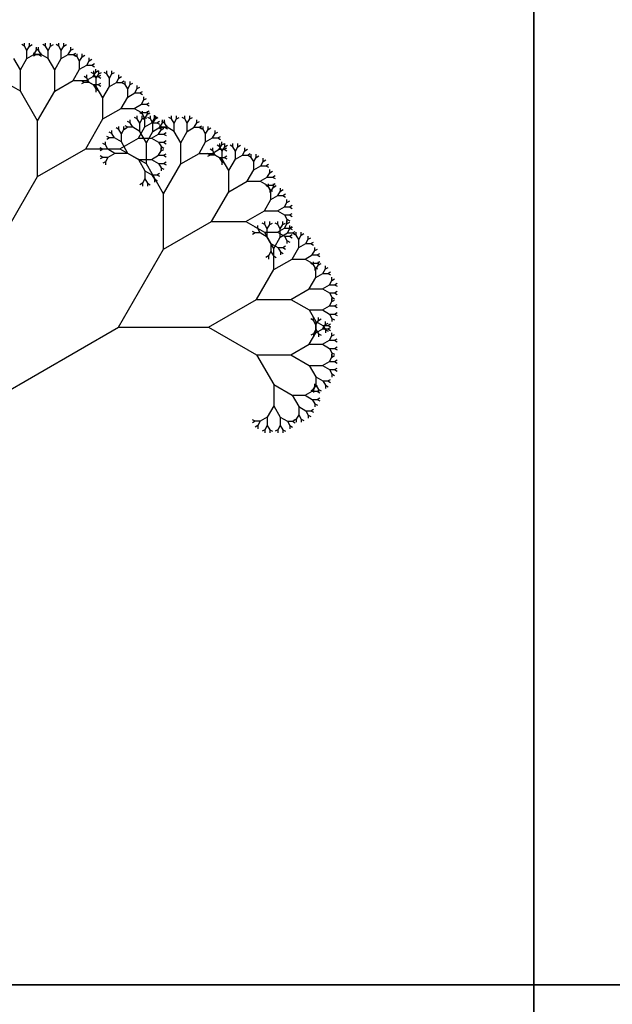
# Model space of a CAD drawing. Extents: x 0 to 1920, y 0 to 1440.
# Tile 4 of 4: x 1030 to 1318, y 471 to 949. Entities that reach past the tile are written whole.
import ezdxf

# ---------------------------------------------------------------- set-up
doc = ezdxf.new("R2010")
doc.units = 0
doc.layers.get('0').update_dxf_attribs({"linetype": 'CONTINUOUS'})

msp = doc.modelspace()

# ---------------------------------------------------------------- linework, layer by layer
at = {"color": 0}
for p, q in [((1032.63, 935.78), (1032.63, 937.28)), ((1035.06, 935.78), (1035.06, 937.28)), ((1042.94, 935.78), (1042.94, 937.28)), ((1045.37, 935.78), (1045.37, 937.28)), ((1049.3, 935.78), (1049.3, 937.28)), ((1051.74, 935.78), (1051.74, 937.28)), ((1032.63, 935.78), (1031.33, 936.53)), ((1033.84, 933.67), (1032.63, 935.78)), ((1033.84, 933.67), (1035.06, 935.78)), ((1033.84, 929.73), (1033.84, 933.67)), ((1035.06, 935.78), (1036.36, 936.53)), ((1038.31, 931.7), (1037.01, 932.45)), ((1037.25, 931.7), (1038.47, 933.81)), ((1039.53, 933.81), (1038.22, 934.56)), ((1038.47, 933.81), (1038.47, 935.31)), ((1038.47, 933.81), (1039.77, 934.56)), ((1039.53, 933.81), (1039.53, 935.31)), ((1040.74, 931.7), (1039.53, 933.81)), ((1039.69, 931.7), (1040.99, 932.45)), ((1042.94, 935.78), (1041.63, 936.53)), ((1044.15, 933.67), (1042.94, 935.78)), ((1044.15, 933.67), (1045.37, 935.78)), ((1044.15, 929.73), (1044.15, 933.67)), ((1045.37, 935.78), (1046.67, 936.53)), ((1049.3, 935.78), (1048, 936.53)), ((1050.52, 933.67), (1049.3, 935.78)), ((1050.52, 933.67), (1051.74, 935.78)), ((1050.52, 929.73), (1050.52, 933.67)), ((1051.74, 935.78), (1053.04, 936.53)), ((1053.93, 931.7), (1055.15, 933.81)), ((1055.15, 933.81), (1055.15, 935.31)), ((1055.15, 933.81), (1056.45, 934.56)), ((1056.36, 931.7), (1057.66, 932.45)), ((1030.66, 924.22), (1027.47, 929.73)), ((1030.66, 924.22), (1033.84, 929.73)), ((1033.84, 929.73), (1037.25, 931.7)), ((1038.31, 931.7), (1037.01, 930.95)), ((1037.25, 931.7), (1039.69, 931.7)), ((1040.74, 931.7), (1038.31, 931.7)), ((1039.69, 931.7), (1040.99, 930.95)), ((1044.15, 929.73), (1040.74, 931.7)), ((1047.34, 924.22), (1044.15, 929.73)), ((1047.34, 924.22), (1050.52, 929.73)), ((1050.52, 929.73), (1053.93, 931.7)), ((1053.93, 931.7), (1056.36, 931.7)), ((1056.36, 931.7), (1057.66, 930.95)), ((1058.23, 930.62), (1056.93, 931.38)), ((1058.23, 930.62), (1058.23, 932.13)), ((1059.45, 928.52), (1058.23, 930.62)), ((1059.45, 928.52), (1060.66, 930.62)), ((1059.45, 924.58), (1059.45, 928.52)), ((1060.66, 930.62), (1060.66, 932.13)), ((1060.66, 930.62), (1061.96, 931.38)), ((1062.86, 926.55), (1064.07, 928.66)), ((1064.07, 928.66), (1064.07, 930.16)), ((1064.07, 928.66), (1065.37, 929.41)), ((1030.66, 913.91), (1030.66, 924.22)), ((1047.34, 913.91), (1047.34, 924.22)), ((1056.26, 919.06), (1059.45, 924.58)), ((1059.45, 924.58), (1062.86, 926.55)), ((1062.86, 926.55), (1065.29, 926.55)), ((1066.31, 922.28), (1065, 923.04)), ((1065.29, 926.55), (1066.59, 927.3)), ((1065.29, 926.55), (1066.59, 925.8)), ((1066.04, 921.03), (1067.26, 923.14)), ((1066.31, 922.28), (1066.31, 923.79)), ((1067.26, 923.14), (1067.26, 924.64)), ((1067.26, 923.14), (1068.56, 923.89)), ((1068.74, 922.28), (1068.74, 923.79)), ((1068.74, 922.28), (1070.04, 923.04)), ((1072.67, 922.28), (1071.37, 923.04)), ((1072.67, 922.28), (1072.67, 923.79)), ((1075.11, 922.28), (1075.11, 923.79)), ((1075.11, 922.28), (1076.41, 923.04)), ((1030.66, 913.91), (1021.73, 919.06)), ((1047.34, 913.91), (1056.26, 919.06)), ((1056.26, 919.06), (1062.63, 919.06)), ((1061.68, 918.21), (1060.38, 918.96)), ((1061.68, 918.21), (1060.38, 917.46)), ((1062.9, 920.32), (1061.59, 921.07)), ((1064.11, 918.21), (1061.68, 918.21)), ((1062.63, 919.06), (1066.04, 921.03)), ((1062.63, 919.06), (1066.04, 917.1)), ((1062.9, 920.32), (1062.9, 921.82)), ((1064.11, 918.21), (1062.9, 920.32)), ((1067.52, 916.24), (1064.11, 918.21)), ((1066.04, 921.03), (1068.47, 921.03)), ((1067.52, 920.18), (1066.31, 922.28)), ((1067.52, 920.18), (1068.74, 922.28)), ((1067.52, 916.24), (1067.52, 920.18)), ((1068.47, 921.03), (1069.77, 921.78)), ((1068.47, 921.03), (1069.77, 920.28)), ((1073.89, 920.18), (1072.67, 922.28)), ((1073.89, 920.18), (1075.11, 922.28)), ((1073.89, 916.24), (1073.89, 920.18)), ((1073.89, 916.24), (1077.3, 918.21)), ((1077.3, 918.21), (1078.52, 920.32)), ((1077.3, 918.21), (1079.73, 918.21)), ((1078.52, 920.32), (1078.52, 921.82)), ((1078.52, 920.32), (1079.82, 921.07)), ((1079.73, 918.21), (1081.03, 918.96)), ((1079.73, 918.21), (1081.03, 917.46)), ((1081.6, 917.13), (1081.6, 918.63)), ((1084.03, 917.13), (1084.03, 918.63)), ((1039, 899.47), (1030.66, 913.91)), ((1039, 899.47), (1047.34, 913.91)), ((1066.04, 917.1), (1068.47, 917.1)), ((1066.04, 917.1), (1067.26, 914.99)), ((1067.26, 914.99), (1068.56, 914.24)), ((1067.26, 914.99), (1067.26, 913.49)), ((1070.71, 910.73), (1067.52, 916.24)), ((1068.47, 917.1), (1069.77, 917.85)), ((1068.47, 917.1), (1069.77, 916.35)), ((1070.71, 910.73), (1073.89, 916.24)), ((1081.6, 917.13), (1080.3, 917.88)), ((1082.82, 915.02), (1081.6, 917.13)), ((1082.82, 915.02), (1084.03, 917.13)), ((1082.82, 911.09), (1082.82, 915.02)), ((1084.03, 917.13), (1085.33, 917.88)), ((1086.23, 913.06), (1087.44, 915.16)), ((1087.44, 915.16), (1087.44, 916.67)), ((1087.44, 915.16), (1088.74, 915.91)), ((1088.66, 913.06), (1089.96, 913.81)), ((1070.71, 900.42), (1070.71, 910.73)), ((1079.63, 905.57), (1082.82, 911.09)), ((1082.82, 911.09), (1086.23, 913.06)), ((1086.23, 913.06), (1088.66, 913.06)), ((1088.66, 913.06), (1089.96, 912.3)), ((1089.41, 907.54), (1090.63, 909.65)), ((1090.63, 909.65), (1090.63, 911.15)), ((1090.63, 909.65), (1091.93, 910.4)), ((1070.71, 900.42), (1079.63, 905.57)), ((1079.63, 905.57), (1086, 905.57)), ((1086, 905.57), (1089.41, 907.54)), ((1086, 905.57), (1089.41, 903.6)), ((1089.41, 907.54), (1091.84, 907.54)), ((1089.94, 902.69), (1089.94, 904.19)), ((1091.84, 907.54), (1093.14, 908.29)), ((1091.84, 907.54), (1093.14, 906.79)), ((1091.84, 903.6), (1093.14, 904.36)), ((1092.37, 902.69), (1092.37, 904.19)), ((1039, 872.48), (1039, 899.47)), ((1062.37, 885.98), (1070.71, 900.42)), ((1084.04, 898.48), (1082.74, 899.23)), ((1084.04, 898.48), (1084.04, 899.98)), ((1087.45, 900.45), (1086.15, 901.2)), ((1087.45, 900.45), (1087.45, 901.95)), ((1088.66, 898.34), (1087.45, 900.45)), ((1089.94, 902.69), (1088.64, 903.44)), ((1088.66, 898.34), (1089.88, 900.45)), ((1089.41, 903.6), (1091.84, 903.6)), ((1089.41, 903.6), (1090.63, 901.5)), ((1089.88, 900.45), (1089.88, 901.95)), ((1089.88, 900.45), (1091.18, 901.2)), ((1091.15, 900.58), (1089.94, 902.69)), ((1090.63, 901.5), (1091.93, 900.75)), ((1090.63, 901.5), (1090.63, 899.99)), ((1091.15, 900.58), (1092.37, 902.69)), ((1091.15, 896.65), (1091.15, 900.58)), ((1091.84, 903.6), (1093.14, 902.85)), ((1092.37, 902.69), (1093.67, 903.44)), ((1093.82, 900.45), (1092.52, 901.2)), ((1093.82, 900.45), (1093.82, 901.95)), ((1095.03, 898.34), (1093.82, 900.45)), ((1094.56, 898.61), (1095.78, 900.72)), ((1095.03, 898.34), (1096.25, 900.45)), ((1095.78, 900.72), (1095.78, 902.22)), ((1095.78, 900.72), (1097.08, 901.47)), ((1096.25, 900.45), (1096.25, 901.95)), ((1096.25, 900.45), (1097.55, 901.2)), ((1097, 898.61), (1098.3, 899.37)), ((1100.72, 898.48), (1099.41, 899.23)), ((1099.66, 898.48), (1099.66, 899.98)), ((1099.66, 898.48), (1100.96, 899.23)), ((1100.72, 898.48), (1100.72, 899.98)), ((1104.13, 900.45), (1102.82, 901.2)), ((1104.13, 900.45), (1104.13, 901.95)), ((1105.34, 898.34), (1104.13, 900.45)), ((1105.34, 898.34), (1106.56, 900.45)), ((1106.56, 900.45), (1106.56, 901.95)), ((1106.56, 900.45), (1107.86, 901.2)), ((1110.49, 900.45), (1109.19, 901.2)), ((1110.49, 900.45), (1110.49, 901.95)), ((1111.71, 898.34), (1110.49, 900.45)), ((1111.71, 898.34), (1112.93, 900.45)), ((1112.93, 900.45), (1112.93, 901.95)), ((1112.93, 900.45), (1114.23, 901.2)), ((1116.34, 898.48), (1116.34, 899.98)), ((1116.34, 898.48), (1117.64, 899.23)), ((1075.11, 893.33), (1075.11, 894.83)), ((1078.52, 895.3), (1077.22, 896.05)), ((1078.52, 895.3), (1078.52, 896.8)), ((1079.74, 893.19), (1078.52, 895.3)), ((1079.74, 893.19), (1080.96, 895.3)), ((1080.96, 895.3), (1080.96, 896.8)), ((1080.96, 895.3), (1082.26, 896.05)), ((1082.82, 896.37), (1081.52, 897.13)), ((1082.82, 896.37), (1081.52, 895.62)), ((1085.26, 896.37), (1082.82, 896.37)), ((1085.26, 896.37), (1084.04, 898.48)), ((1088.66, 894.41), (1085.26, 896.37)), ((1087.97, 891.13), (1091.15, 896.65)), ((1088.66, 894.41), (1088.66, 898.34)), ((1091.85, 888.89), (1088.66, 894.41)), ((1091.15, 896.65), (1094.56, 898.61)), ((1091.85, 888.89), (1095.03, 894.41)), ((1094.56, 898.61), (1097, 898.61)), ((1095.03, 894.41), (1095.03, 898.34)), ((1095.03, 894.41), (1098.44, 896.37)), ((1097, 898.61), (1098.3, 897.86)), ((1097.75, 893.1), (1098.96, 895.2)), ((1099.5, 896.37), (1098.2, 897.13)), ((1099.5, 896.37), (1098.2, 895.62)), ((1098.44, 896.37), (1099.66, 898.48)), ((1098.44, 896.37), (1100.88, 896.37)), ((1098.96, 895.2), (1098.96, 896.71)), ((1098.96, 895.2), (1100.27, 895.96)), ((1101.93, 896.37), (1099.5, 896.37)), ((1101.93, 896.37), (1100.72, 898.48)), ((1100.88, 896.37), (1102.18, 897.13)), ((1100.88, 896.37), (1102.18, 895.62)), ((1105.34, 894.41), (1101.93, 896.37)), ((1105.34, 894.41), (1105.34, 898.34)), ((1108.53, 888.89), (1105.34, 894.41)), ((1108.53, 888.89), (1111.71, 894.41)), ((1111.71, 894.41), (1111.71, 898.34)), ((1111.71, 894.41), (1115.12, 896.37)), ((1115.12, 896.37), (1116.34, 898.48)), ((1115.12, 896.37), (1117.55, 896.37)), ((1117.55, 896.37), (1118.85, 897.13)), ((1117.55, 896.37), (1118.85, 895.62)), ((1119.42, 895.3), (1118.12, 896.05)), ((1119.42, 895.3), (1119.42, 896.8)), ((1120.64, 893.19), (1119.42, 895.3)), ((1120.64, 893.19), (1121.85, 895.3)), ((1121.85, 895.3), (1121.85, 896.8)), ((1121.85, 895.3), (1123.15, 896.05)), ((1125.26, 893.33), (1125.26, 894.83)), ((1073.9, 891.22), (1072.6, 891.97)), ((1073.9, 891.22), (1072.6, 890.47)), ((1075.11, 893.33), (1073.81, 894.08)), ((1076.33, 891.22), (1073.9, 891.22)), ((1076.33, 891.22), (1075.11, 893.33)), ((1079.74, 889.25), (1076.33, 891.22)), ((1079.04, 885.98), (1087.97, 891.13)), ((1079.74, 889.25), (1079.74, 893.19)), ((1087.97, 891.13), (1094.34, 891.13)), ((1094.34, 891.13), (1097.75, 893.1)), ((1094.34, 891.13), (1097.75, 889.16)), ((1097.75, 893.1), (1100.18, 893.1)), ((1100.18, 893.1), (1101.48, 893.85)), ((1100.18, 893.1), (1101.48, 892.35)), ((1100.18, 889.16), (1101.48, 889.91)), ((1120.64, 889.25), (1120.64, 893.19)), ((1120.64, 889.25), (1124.04, 891.22)), ((1124.04, 891.22), (1125.26, 893.33)), ((1124.04, 891.22), (1126.48, 891.22)), ((1125.26, 893.33), (1126.56, 894.08)), ((1126.48, 891.22), (1127.78, 891.97)), ((1126.48, 891.22), (1127.78, 890.47)), ((1039, 872.48), (1062.37, 885.98)), ((1062.37, 885.98), (1079.04, 885.98)), ((1070.71, 885.71), (1069.41, 886.46)), ((1070.71, 885.71), (1069.41, 884.95)), ((1071.93, 887.81), (1070.63, 888.56)), ((1073.15, 885.71), (1070.71, 885.71)), ((1071.93, 887.81), (1071.93, 889.32)), ((1073.15, 885.71), (1071.93, 887.81)), ((1076.55, 883.74), (1073.15, 885.71)), ((1079.04, 885.98), (1087.97, 880.82)), ((1082.92, 883.74), (1079.74, 889.25)), ((1091.85, 878.58), (1091.85, 888.89)), ((1097.75, 889.16), (1100.18, 889.16)), ((1097.75, 889.16), (1098.96, 887.05)), ((1097.75, 882.79), (1098.96, 884.9)), ((1098.96, 887.05), (1100.27, 886.3)), ((1098.96, 887.05), (1098.96, 885.55)), ((1098.96, 884.9), (1098.96, 886.4)), ((1098.96, 884.9), (1100.27, 885.65)), ((1100.18, 889.16), (1101.48, 888.41)), ((1108.53, 878.58), (1108.53, 888.89)), ((1117.45, 883.74), (1120.64, 889.25)), ((1124.09, 884.99), (1122.78, 885.74)), ((1123.82, 883.74), (1127.23, 885.71)), ((1124.09, 884.99), (1124.09, 886.49)), ((1125.3, 882.88), (1124.09, 884.99)), ((1127.49, 886.96), (1126.19, 887.71)), ((1127.23, 885.71), (1128.45, 887.81)), ((1127.23, 885.71), (1129.66, 885.71)), ((1127.49, 886.96), (1127.49, 888.46)), ((1128.71, 884.85), (1127.49, 886.96)), ((1128.45, 887.81), (1128.45, 889.32)), ((1128.45, 887.81), (1129.75, 888.56)), ((1128.71, 884.85), (1129.93, 886.96)), ((1128.71, 880.91), (1128.71, 884.85)), ((1129.66, 885.71), (1130.96, 886.46)), ((1129.66, 885.71), (1130.96, 884.95)), ((1129.93, 886.96), (1129.93, 888.46)), ((1129.93, 886.96), (1131.23, 887.71)), ((1133.86, 886.96), (1132.56, 887.71)), ((1133.86, 886.96), (1133.86, 888.46)), ((1135.08, 884.85), (1133.86, 886.96)), ((1135.08, 884.85), (1136.3, 886.96)), ((1135.08, 880.91), (1135.08, 884.85)), ((1136.3, 886.96), (1136.3, 888.46)), ((1136.3, 886.96), (1137.6, 887.71)), ((1138.49, 882.88), (1139.71, 884.99)), ((1139.71, 884.99), (1139.71, 886.49)), ((1139.71, 884.99), (1141.01, 885.74)), ((1070.71, 881.77), (1069.41, 882.52)), ((1070.71, 881.77), (1069.41, 881.02)), ((1073.15, 881.77), (1070.71, 881.77)), ((1073.15, 881.77), (1071.93, 879.66)), ((1076.55, 883.74), (1073.15, 881.77)), ((1082.92, 883.74), (1076.55, 883.74)), ((1091.85, 878.58), (1082.92, 883.74)), ((1087.97, 880.82), (1094.34, 880.82)), ((1087.97, 880.82), (1091.15, 875.31)), ((1094.34, 880.82), (1097.75, 882.79)), ((1094.34, 880.82), (1097.75, 878.86)), ((1097.75, 882.79), (1100.18, 882.79)), ((1100.18, 882.79), (1101.48, 883.54)), ((1100.18, 882.79), (1101.48, 882.04)), ((1108.53, 878.58), (1117.45, 883.74)), ((1117.45, 883.74), (1123.82, 883.74)), ((1122.87, 882.88), (1121.57, 883.63)), ((1122.87, 882.88), (1121.57, 882.13)), ((1125.3, 882.88), (1122.87, 882.88)), ((1123.82, 883.74), (1127.23, 881.77)), ((1128.71, 880.91), (1125.3, 882.88)), ((1127.23, 881.77), (1129.66, 881.77)), ((1127.23, 881.77), (1128.45, 879.66)), ((1131.9, 875.4), (1128.71, 880.91)), ((1129.66, 881.77), (1130.96, 882.52)), ((1129.66, 881.77), (1130.96, 881.02)), ((1131.9, 875.4), (1135.08, 880.91)), ((1135.08, 880.91), (1138.49, 882.88)), ((1138.49, 882.88), (1140.92, 882.88)), ((1140.92, 882.88), (1142.22, 883.63)), ((1140.92, 882.88), (1142.22, 882.13)), ((1142.79, 881.8), (1141.49, 882.55)), ((1142.79, 881.8), (1142.79, 883.31)), ((1144.01, 879.7), (1142.79, 881.8)), ((1144.01, 879.7), (1145.22, 881.8)), ((1145.22, 881.8), (1145.22, 883.31)), ((1145.22, 881.8), (1146.52, 882.55)), ((1147.41, 877.73), (1148.63, 879.84)), ((1148.63, 879.84), (1148.63, 881.34)), ((1148.63, 879.84), (1149.93, 880.59)), ((1071.93, 879.66), (1070.63, 878.91)), ((1071.93, 879.66), (1071.93, 878.16)), ((1091.15, 875.31), (1094.56, 873.34)), ((1091.15, 875.31), (1091.15, 871.37)), ((1100.19, 864.14), (1091.85, 878.58)), ((1097.75, 878.86), (1100.18, 878.86)), ((1097.75, 878.86), (1098.96, 876.75)), ((1098.96, 876.75), (1100.27, 876)), ((1098.96, 876.75), (1098.96, 875.25)), ((1100.18, 878.86), (1101.48, 879.61)), ((1100.18, 878.86), (1101.48, 878.1)), ((1100.19, 864.14), (1108.53, 878.58)), ((1128.45, 879.66), (1129.75, 878.91)), ((1128.45, 879.66), (1128.45, 878.16)), ((1131.9, 865.09), (1131.9, 875.4)), ((1140.82, 870.24), (1144.01, 875.76)), ((1144.01, 875.76), (1144.01, 879.7)), ((1144.01, 875.76), (1147.41, 877.73)), ((1147.41, 877.73), (1149.85, 877.73)), ((1149.85, 877.73), (1151.15, 878.48)), ((1149.85, 877.73), (1151.15, 876.98)), ((1151.82, 874.32), (1151.82, 875.82)), ((1151.82, 874.32), (1153.12, 875.07)), ((1017.17, 834.67), (1039, 872.48)), ((1091.15, 871.37), (1089.94, 869.26)), ((1091.15, 871.37), (1092.37, 869.26)), ((1094.56, 873.34), (1097, 873.34)), ((1094.56, 873.34), (1095.78, 871.23)), ((1095.78, 871.23), (1097.08, 870.48)), ((1095.78, 871.23), (1095.78, 869.73)), ((1097, 873.34), (1098.3, 874.09)), ((1097, 873.34), (1098.3, 872.59)), ((1131.9, 865.09), (1140.82, 870.24)), ((1140.82, 870.24), (1147.19, 870.24)), ((1147.19, 870.24), (1150.6, 872.21)), ((1147.19, 870.24), (1150.6, 868.28)), ((1150.6, 872.21), (1151.82, 874.32)), ((1150.6, 872.21), (1153.03, 872.21)), ((1153.03, 872.21), (1154.33, 872.96)), ((1153.03, 872.21), (1154.33, 871.46)), ((1089.94, 869.26), (1088.64, 868.51)), ((1089.94, 869.26), (1089.94, 867.76)), ((1092.37, 869.26), (1093.67, 868.51)), ((1092.37, 869.26), (1092.37, 867.76)), ((1151.13, 867.36), (1149.83, 868.11)), ((1150.6, 868.28), (1153.03, 868.28)), ((1150.6, 868.28), (1151.82, 866.17)), ((1151.13, 867.36), (1151.13, 868.86)), ((1152.34, 865.25), (1151.13, 867.36)), ((1151.82, 866.17), (1153.12, 865.42)), ((1151.82, 866.17), (1151.82, 864.67)), ((1152.34, 865.25), (1153.56, 867.36)), ((1153.03, 868.28), (1154.33, 869.03)), ((1153.03, 868.28), (1154.33, 867.52)), ((1153.56, 867.36), (1153.56, 868.86)), ((1153.56, 867.36), (1154.86, 868.11)), ((1156.97, 865.39), (1156.97, 866.9)), ((1156.97, 865.39), (1158.27, 866.14)), ((1100.19, 837.16), (1100.19, 864.14)), ((1123.56, 850.65), (1131.9, 865.09)), ((1149.16, 855.8), (1152.34, 861.32)), ((1152.34, 861.32), (1152.34, 865.25)), ((1152.34, 861.32), (1155.75, 863.29)), ((1155.75, 863.29), (1156.97, 865.39)), ((1155.75, 863.29), (1158.19, 863.29)), ((1158.19, 863.29), (1159.49, 864.04)), ((1158.19, 863.29), (1159.49, 862.53)), ((1160.15, 859.88), (1160.15, 861.38)), ((1160.15, 859.88), (1161.46, 860.63)), ((1155.53, 855.8), (1158.94, 857.77)), ((1158.94, 857.77), (1160.15, 859.88)), ((1158.94, 857.77), (1161.37, 857.77)), ((1161.37, 857.77), (1162.67, 858.52)), ((1161.37, 857.77), (1162.67, 857.02)), ((1140.23, 850.65), (1149.16, 855.8)), ((1149.16, 855.8), (1155.53, 855.8)), ((1155.53, 855.8), (1158.94, 853.83)), ((1158.94, 853.83), (1161.37, 853.83)), ((1158.94, 853.83), (1160.15, 851.73)), ((1160.15, 851.73), (1161.46, 850.98)), ((1160.15, 851.73), (1160.15, 850.22)), ((1160.15, 849.57), (1160.15, 851.07)), ((1161.37, 853.83), (1162.67, 854.59)), ((1161.37, 853.83), (1162.67, 853.08)), ((1100.19, 837.16), (1123.56, 850.65)), ((1123.56, 850.65), (1140.23, 850.65)), ((1140.23, 850.65), (1149.16, 845.5)), ((1145.92, 847.17), (1144.62, 847.92)), ((1145.92, 847.17), (1145.92, 848.68)), ((1147.13, 845.07), (1145.92, 847.17)), ((1149.33, 849.14), (1148.03, 849.89)), ((1149.33, 849.14), (1149.33, 850.64)), ((1150.54, 847.03), (1149.33, 849.14)), ((1150.54, 847.03), (1151.76, 849.14)), ((1150.54, 843.1), (1150.54, 847.03)), ((1151.76, 849.14), (1151.76, 850.64)), ((1151.76, 849.14), (1153.06, 849.89)), ((1155.7, 849.14), (1154.39, 849.89)), ((1155.53, 845.5), (1158.94, 847.46)), ((1155.7, 849.14), (1155.7, 850.64)), ((1156.91, 847.03), (1155.7, 849.14)), ((1156.91, 847.03), (1158.13, 849.14)), ((1156.91, 843.1), (1156.91, 847.03)), ((1158.13, 849.14), (1158.13, 850.64)), ((1158.13, 849.14), (1159.43, 849.89)), ((1158.94, 847.46), (1160.15, 849.57)), ((1158.94, 847.46), (1161.37, 847.46)), ((1160.15, 849.57), (1161.46, 850.32)), ((1160.32, 845.07), (1161.54, 847.17)), ((1161.37, 847.46), (1162.67, 848.22)), ((1161.37, 847.46), (1162.67, 846.71)), ((1161.54, 847.17), (1161.54, 848.68)), ((1161.54, 847.17), (1162.84, 847.92)), ((1144.7, 845.07), (1143.4, 845.82)), ((1144.7, 845.07), (1143.4, 844.31)), ((1147.13, 845.07), (1144.7, 845.07)), ((1150.54, 843.1), (1147.13, 845.07)), ((1149.16, 845.5), (1155.53, 845.5)), ((1149.16, 845.5), (1152.34, 839.98)), ((1153.73, 837.58), (1150.54, 843.1)), ((1153.73, 837.58), (1156.91, 843.1)), ((1155.53, 845.5), (1158.94, 843.53)), ((1156.91, 843.1), (1160.32, 845.07)), ((1158.94, 843.53), (1161.37, 843.53)), ((1158.94, 843.53), (1160.15, 841.42)), ((1160.32, 845.07), (1162.75, 845.07)), ((1161.37, 843.53), (1162.67, 844.28)), ((1161.37, 843.53), (1162.67, 842.78)), ((1162.75, 845.07), (1164.06, 845.82)), ((1162.75, 845.07), (1164.06, 844.31)), ((1164.62, 843.99), (1163.32, 844.74)), ((1164.62, 843.99), (1164.62, 845.49)), ((1165.84, 841.88), (1164.62, 843.99)), ((1165.84, 841.88), (1167.05, 843.99)), ((1165.84, 837.94), (1165.84, 841.88)), ((1167.05, 843.99), (1167.05, 845.49)), ((1167.05, 843.99), (1168.36, 844.74)), ((1169.25, 839.91), (1170.46, 842.02)), ((1170.46, 842.02), (1170.46, 843.52)), ((1170.46, 842.02), (1171.77, 842.77)), ((1078.35, 799.34), (1100.19, 837.16)), ((1152.34, 839.98), (1155.75, 838.01)), ((1152.34, 839.98), (1152.34, 836.04)), ((1153.73, 827.28), (1153.73, 837.58)), ((1155.75, 838.01), (1158.19, 838.01)), ((1155.75, 838.01), (1156.97, 835.9)), ((1158.19, 838.01), (1159.49, 838.76)), ((1158.19, 838.01), (1159.49, 837.26)), ((1160.15, 841.42), (1161.46, 840.67)), ((1160.15, 841.42), (1160.15, 839.92)), ((1162.65, 832.43), (1165.84, 837.94)), ((1165.84, 837.94), (1169.25, 839.91)), ((1169.25, 839.91), (1171.68, 839.91)), ((1171.68, 839.91), (1172.98, 840.66)), ((1171.68, 839.91), (1172.98, 839.16)), ((1173.65, 836.5), (1173.65, 838.01)), ((1173.65, 836.5), (1174.95, 837.26)), ((1151.13, 833.94), (1149.83, 833.18)), ((1152.34, 836.04), (1151.13, 833.94)), ((1151.13, 833.94), (1151.13, 832.43)), ((1152.34, 836.04), (1153.56, 833.94)), ((1153.56, 833.94), (1154.86, 833.18)), ((1153.56, 833.94), (1153.56, 832.43)), ((1153.73, 827.28), (1162.65, 832.43)), ((1156.97, 835.9), (1158.27, 835.15)), ((1156.97, 835.9), (1156.97, 834.4)), ((1162.65, 832.43), (1169.02, 832.43)), ((1169.02, 832.43), (1172.43, 834.4)), ((1169.02, 832.43), (1172.43, 830.46)), ((1172.43, 834.4), (1173.65, 836.5)), ((1172.43, 834.4), (1174.86, 834.4)), ((1174.86, 834.4), (1176.17, 835.15)), ((1174.86, 834.4), (1176.17, 833.65)), ((1145.39, 812.83), (1153.73, 827.28)), ((1172.96, 829.55), (1171.66, 830.3)), ((1172.43, 830.46), (1174.86, 830.46)), ((1172.43, 830.46), (1173.65, 828.35)), ((1172.96, 829.55), (1172.96, 831.05)), ((1174.18, 827.44), (1172.96, 829.55)), ((1173.65, 828.35), (1174.95, 827.6)), ((1173.65, 828.35), (1173.65, 826.85)), ((1174.18, 827.44), (1175.39, 829.55)), ((1174.18, 823.5), (1174.18, 827.44)), ((1174.86, 830.46), (1176.17, 831.21)), ((1174.86, 830.46), (1176.17, 829.71)), ((1175.39, 829.55), (1175.39, 831.05)), ((1175.39, 829.55), (1176.7, 830.3)), ((1177.59, 825.47), (1178.8, 827.58)), ((1178.8, 827.58), (1178.8, 829.08)), ((1178.8, 827.58), (1180.1, 828.33)), ((1170.99, 817.99), (1174.18, 823.5)), ((1174.18, 823.5), (1177.59, 825.47)), ((1177.59, 825.47), (1180.02, 825.47)), ((1180.02, 825.47), (1181.32, 826.22)), ((1180.02, 825.47), (1181.32, 824.72)), ((1181.99, 822.06), (1181.99, 823.56)), ((1181.99, 822.06), (1183.29, 822.81)), ((1162.07, 812.83), (1170.99, 817.99)), ((1170.99, 817.99), (1177.36, 817.99)), ((1177.36, 817.99), (1180.77, 819.95)), ((1177.36, 817.99), (1180.77, 816.02)), ((1180.77, 819.95), (1181.99, 822.06)), ((1180.77, 819.95), (1183.2, 819.95)), ((1183.2, 819.95), (1184.51, 820.71)), ((1183.2, 819.95), (1184.51, 819.2)), ((1122.02, 799.34), (1145.39, 812.83)), ((1145.39, 812.83), (1162.07, 812.83)), ((1162.07, 812.83), (1170.99, 807.68)), ((1180.77, 816.02), (1183.2, 816.02)), ((1180.77, 816.02), (1181.99, 813.91)), ((1181.99, 813.91), (1183.29, 813.16)), ((1181.99, 813.91), (1181.99, 812.41)), ((1181.99, 811.75), (1181.99, 813.26)), ((1183.2, 816.02), (1184.51, 816.77)), ((1183.2, 816.02), (1184.51, 815.27)), ((1177.36, 807.68), (1180.77, 809.65)), ((1180.77, 809.65), (1181.99, 811.75)), ((1180.77, 809.65), (1183.2, 809.65)), ((1181.99, 811.75), (1183.29, 812.51)), ((1183.2, 809.65), (1184.51, 810.4)), ((1183.2, 809.65), (1184.51, 808.9)), ((1170.99, 807.68), (1177.36, 807.68)), ((1170.99, 807.68), (1174.18, 802.16)), ((1172.96, 802.56), (1171.66, 803.31)), ((1172.96, 802.56), (1172.96, 804.06)), ((1175.39, 802.56), (1175.39, 804.06)), ((1175.39, 802.56), (1176.7, 803.31)), ((1177.36, 807.68), (1180.77, 805.71)), ((1180.77, 805.71), (1183.2, 805.71)), ((1180.77, 805.71), (1181.99, 803.61)), ((1181.99, 803.61), (1183.29, 802.85)), ((1181.99, 803.61), (1181.99, 802.1)), ((1183.2, 805.71), (1184.51, 806.46)), ((1183.2, 805.71), (1184.51, 804.96)), ((1017.17, 764.01), (1078.35, 799.34)), ((1078.35, 799.34), (1122.02, 799.34)), ((1122.02, 799.34), (1145.39, 785.85)), ((1174.18, 800.45), (1172.96, 802.56)), ((1174.18, 800.45), (1175.39, 802.56)), ((1174.18, 802.16), (1177.59, 800.2)), ((1174.18, 802.16), (1174.18, 798.23)), ((1174.18, 796.52), (1174.18, 800.45)), ((1174.18, 796.52), (1177.59, 798.49)), ((1177.59, 798.49), (1178.8, 800.59)), ((1177.59, 800.2), (1180.02, 800.2)), ((1177.59, 800.2), (1178.8, 798.09)), ((1177.59, 798.49), (1180.02, 798.49)), ((1178.8, 800.59), (1178.8, 802.1)), ((1178.8, 800.59), (1180.1, 801.34)), ((1180.02, 800.2), (1181.32, 800.95)), ((1180.02, 800.2), (1181.32, 799.44)), ((1180.02, 798.49), (1181.32, 799.24)), ((1180.02, 798.49), (1181.32, 797.73)), ((1170.99, 791), (1174.18, 796.52)), ((1172.96, 796.12), (1171.66, 795.37)), ((1174.18, 798.23), (1172.96, 796.12)), ((1172.96, 796.12), (1172.96, 794.62)), ((1174.18, 798.23), (1175.39, 796.12)), ((1175.39, 796.12), (1176.7, 795.37)), ((1175.39, 796.12), (1175.39, 794.62)), ((1178.8, 798.09), (1180.1, 797.34)), ((1178.8, 798.09), (1178.8, 796.59)), ((1180.77, 792.97), (1181.99, 795.08)), ((1181.99, 795.08), (1181.99, 796.58)), ((1181.99, 795.08), (1183.29, 795.83)), ((1183.2, 792.97), (1184.51, 793.72)), ((1162.07, 785.85), (1170.99, 791)), ((1170.99, 791), (1177.36, 791)), ((1177.36, 791), (1180.77, 792.97)), ((1177.36, 791), (1180.77, 789.03)), ((1180.77, 792.97), (1183.2, 792.97)), ((1180.77, 789.03), (1183.2, 789.03)), ((1180.77, 789.03), (1181.99, 786.93)), ((1183.2, 792.97), (1184.51, 792.22)), ((1183.2, 789.03), (1184.51, 789.78)), ((1183.2, 789.03), (1184.51, 788.28)), ((1145.39, 785.85), (1162.07, 785.85)), ((1145.39, 785.85), (1153.73, 771.41)), ((1162.07, 785.85), (1170.99, 780.69)), ((1180.77, 782.66), (1181.99, 784.77)), ((1181.99, 786.93), (1183.29, 786.17)), ((1181.99, 786.93), (1181.99, 785.42)), ((1181.99, 784.77), (1181.99, 786.27)), ((1181.99, 784.77), (1183.29, 785.52)), ((1170.99, 780.69), (1177.36, 780.69)), ((1170.99, 780.69), (1174.18, 775.18)), ((1177.36, 780.69), (1180.77, 782.66)), ((1177.36, 780.69), (1180.77, 778.73)), ((1180.77, 782.66), (1183.2, 782.66)), ((1183.2, 782.66), (1184.51, 783.41)), ((1183.2, 782.66), (1184.51, 781.91)), ((1183.2, 778.73), (1184.51, 779.48)), ((1174.18, 775.18), (1177.59, 773.21)), ((1174.18, 775.18), (1174.18, 771.24)), ((1180.77, 778.73), (1183.2, 778.73)), ((1180.77, 778.73), (1181.99, 776.62)), ((1181.99, 776.62), (1183.29, 775.87)), ((1181.99, 776.62), (1181.99, 775.12)), ((1183.2, 778.73), (1184.51, 777.98)), ((1153.73, 771.41), (1162.65, 766.25)), ((1153.73, 771.41), (1153.73, 761.1)), ((1172.43, 768.22), (1173.65, 770.33)), ((1174.18, 771.24), (1172.96, 769.14)), ((1173.65, 770.33), (1173.65, 771.83)), ((1173.65, 770.33), (1174.95, 771.08)), ((1174.18, 771.24), (1175.39, 769.14)), ((1177.59, 773.21), (1180.02, 773.21)), ((1177.59, 773.21), (1178.8, 771.1)), ((1178.8, 771.1), (1180.1, 770.35)), ((1178.8, 771.1), (1178.8, 769.6)), ((1180.02, 773.21), (1181.32, 773.96)), ((1180.02, 773.21), (1181.32, 772.46)), ((1162.65, 766.25), (1169.02, 766.25)), ((1162.65, 766.25), (1165.84, 760.74)), ((1169.02, 766.25), (1172.43, 768.22)), ((1169.02, 766.25), (1172.43, 764.28)), ((1172.96, 769.14), (1171.66, 768.38)), ((1172.43, 768.22), (1174.86, 768.22)), ((1172.96, 769.14), (1172.96, 767.63)), ((1174.86, 768.22), (1176.17, 768.97)), ((1174.86, 768.22), (1176.17, 767.47)), ((1174.86, 764.28), (1176.17, 765.04)), ((1175.39, 769.14), (1176.7, 768.38)), ((1175.39, 769.14), (1175.39, 767.63)), ((1153.73, 761.1), (1150.54, 755.58)), ((1153.73, 761.1), (1156.91, 755.58)), ((1165.84, 760.74), (1169.25, 758.77)), ((1165.84, 760.74), (1165.84, 756.8)), ((1172.43, 764.28), (1174.86, 764.28)), ((1172.43, 764.28), (1173.65, 762.18)), ((1173.65, 762.18), (1174.95, 761.43)), ((1173.65, 762.18), (1173.65, 760.67)), ((1174.86, 764.28), (1176.17, 763.53)), ((1150.54, 755.58), (1147.13, 753.62)), ((1150.54, 755.58), (1150.54, 751.65)), ((1156.91, 755.58), (1160.32, 753.62)), ((1156.91, 755.58), (1156.91, 751.65)), ((1165.84, 756.8), (1164.62, 754.69)), ((1165.84, 756.8), (1167.05, 754.69)), ((1169.25, 758.77), (1171.68, 758.77)), ((1169.25, 758.77), (1170.46, 756.66)), ((1170.46, 756.66), (1171.77, 755.91)), ((1170.46, 756.66), (1170.46, 755.16)), ((1171.68, 758.77), (1172.98, 759.52)), ((1171.68, 758.77), (1172.98, 758.02)), ((1144.7, 753.62), (1143.4, 754.37)), ((1144.7, 753.62), (1143.4, 752.86)), ((1145.92, 751.51), (1144.62, 750.76)), ((1147.13, 753.62), (1144.7, 753.62)), ((1147.13, 753.62), (1145.92, 751.51)), ((1145.92, 751.51), (1145.92, 750.01)), ((1150.54, 751.65), (1149.33, 749.54)), ((1150.54, 751.65), (1151.76, 749.54)), ((1156.91, 751.65), (1155.7, 749.54)), ((1156.91, 751.65), (1158.13, 749.54)), ((1160.32, 753.62), (1162.75, 753.62)), ((1160.32, 753.62), (1161.54, 751.51)), ((1161.54, 751.51), (1162.84, 750.76)), ((1161.54, 751.51), (1161.54, 750.01)), ((1162.75, 753.62), (1164.06, 754.37)), ((1162.75, 753.62), (1164.06, 752.86)), ((1164.62, 754.69), (1163.32, 753.94)), ((1164.62, 754.69), (1164.62, 753.19)), ((1167.05, 754.69), (1168.36, 753.94)), ((1167.05, 754.69), (1167.05, 753.19)), ((1149.33, 749.54), (1148.03, 748.79)), ((1149.33, 749.54), (1149.33, 748.04)), ((1151.76, 749.54), (1153.06, 748.79)), ((1151.76, 749.54), (1151.76, 748.04)), ((1155.7, 749.54), (1154.39, 748.79)), ((1155.7, 749.54), (1155.7, 748.04)), ((1158.13, 749.54), (1159.43, 748.79)), ((1158.13, 749.54), (1158.13, 748.04))]:
    msp.add_line(p, q, dxfattribs=at)
for points in [[(640, 480), (1280, 480), (1280, 960), (640, 960)], [(1280, 480), (1920, 480), (1920, 960), (1280, 960)], [(640, 0), (1280, 0), (1280, 480), (640, 480)], [(1280, 0), (1920, 0), (1920, 480), (1280, 480)]]:
    msp.add_lwpolyline(points, close=True, dxfattribs=at)

doc.saveas('drawing.dxf')
